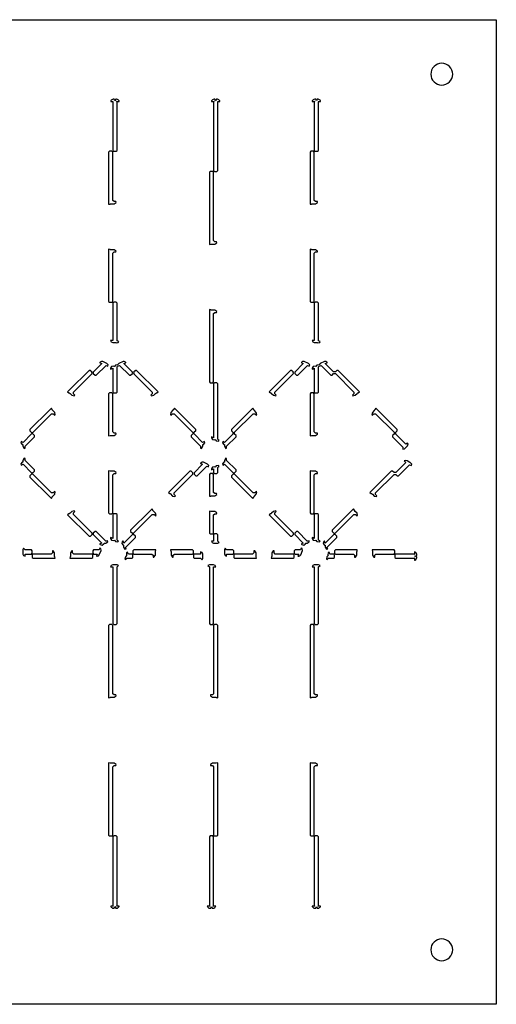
# Model space of a CAD drawing. Header units: metres. Extents: x -22 to 437, y -22 to 203.
# Tile 2 of 4: x 94 to 203, y -22 to 203. Entities that reach past the tile are written whole.
import ezdxf

# ---------------------------------------------------------------- set-up
doc = ezdxf.new("R2010")
doc.units = ezdxf.units.M

msp = doc.modelspace()

# ---------------------------------------------------------------- linework, layer by layer
for points in [[(202.55, -22.35), (-22.35, -22.35), (-22.35, 202.55), (202.55, 202.55), (202.55, -22.35)], [(192.6, 190.1), (192.55, 190.59), (192.41, 191.06), (192.18, 191.49), (191.87, 191.87), (191.49, 192.18), (191.06, 192.41), (190.59, 192.55), (190.1, 192.6), (189.61, 192.55), (189.14, 192.41), (188.71, 192.18), (188.33, 191.87), (188.02, 191.49), (187.79, 191.06), (187.65, 190.59), (187.6, 190.1), (187.65, 189.61), (187.79, 189.14), (188.02, 188.71), (188.33, 188.33), (188.71, 188.02), (189.14, 187.79), (189.61, 187.65), (190.1, 187.6), (190.59, 187.65), (191.06, 187.79), (191.49, 188.02), (191.87, 188.33), (192.18, 188.71), (192.41, 189.14), (192.55, 189.61), (192.6, 190.1)], [(115.65, 184.4), (115.48, 183.98), (115.31, 184.4), (115.1, 184.4), (114.91, 184.36), (114.91, 184.36), (114.75, 184.25), (114.65, 184.15), (114.54, 183.99), (114.54, 183.99), (114.52, 183.9), (115.1, 183.9), (115, 183.8), (115, 172.7), (115.2, 172.5), (115.76, 172.5), (115.96, 172.7), (115.96, 183.8), (115.86, 183.9), (116.44, 183.9), (116.42, 183.99), (116.42, 183.99), (116.31, 184.15), (116.21, 184.25), (116.05, 184.36), (116.05, 184.36), (115.86, 184.4), (115.65, 184.4)], [(138.65, 184.4), (138.48, 183.98), (138.31, 184.4), (138.1, 184.4), (137.91, 184.36), (137.91, 184.36), (137.75, 184.25), (137.65, 184.15), (137.54, 183.99), (137.54, 183.99), (137.52, 183.9), (138.1, 183.9), (138, 183.8), (138, 168.1), (138.2, 167.9), (138.76, 167.9), (138.96, 168.1), (138.96, 183.8), (138.86, 183.9), (139.44, 183.9), (139.42, 183.99), (139.42, 183.99), (139.31, 184.15), (139.21, 184.25), (139.05, 184.36), (139.05, 184.36), (138.86, 184.4), (138.65, 184.4)], [(161.65, 184.4), (161.48, 183.98), (161.31, 184.4), (161.1, 184.4), (160.91, 184.36), (160.91, 184.36), (160.75, 184.25), (160.65, 184.15), (160.54, 183.99), (160.54, 183.99), (160.52, 183.9), (161.1, 183.9), (161, 183.8), (161, 172.7), (161.2, 172.5), (161.76, 172.5), (161.96, 172.7), (161.96, 183.8), (161.86, 183.9), (162.44, 183.9), (162.42, 183.99), (162.42, 183.99), (162.31, 184.15), (162.21, 184.25), (162.05, 184.36), (162.05, 184.36), (161.86, 184.4), (161.65, 184.4)], [(115.7, 161), (115.28, 161), (115, 161.28), (115, 172.3), (114.8, 172.5), (114.24, 172.5), (114.04, 172.3), (114.04, 160.38), (114.39, 160.45), (114.44, 160.5), (114.45, 160.5), (115.28, 160.5), (115.74, 160.81), (115.74, 160.81), (115.7, 161), (115.7, 161)], [(161.7, 161), (161.28, 161), (161, 161.28), (161, 172.3), (160.8, 172.5), (160.24, 172.5), (160.04, 172.3), (160.04, 160.38), (160.39, 160.45), (160.44, 160.5), (160.45, 160.5), (161.28, 160.5), (161.74, 160.81), (161.74, 160.81), (161.7, 161), (161.7, 161)], [(138.7, 151.8), (138.28, 151.8), (138, 152.08), (138, 167.7), (137.8, 167.9), (137.24, 167.9), (137.04, 167.7), (137.04, 151.18), (137.39, 151.25), (137.44, 151.3), (137.45, 151.3), (138.28, 151.3), (138.74, 151.61), (138.74, 151.61), (138.7, 151.8), (138.7, 151.8)], [(115, 138.2), (115, 149.22), (115.28, 149.5), (115.7, 149.5), (115.7, 149.5), (115.74, 149.69), (115.74, 149.69), (115.28, 150), (114.45, 150), (114.44, 150), (114.39, 150.05), (114.04, 150.12), (114.04, 138.2), (114.24, 138), (114.8, 138), (115, 138.2)], [(161, 138.2), (161, 149.22), (161.28, 149.5), (161.7, 149.5), (161.7, 149.5), (161.74, 149.69), (161.74, 149.69), (161.28, 150), (160.45, 150), (160.44, 150), (160.39, 150.05), (160.04, 150.12), (160.04, 138.2), (160.24, 138), (160.8, 138), (161, 138.2)], [(116.37, 129.06), (115.96, 129.23), (115.96, 137.8), (115.76, 138), (115.2, 138), (115, 137.8), (115, 129.31), (114.5, 129.31), (114.65, 128.96), (114.65, 128.96), (115, 128.81), (115.67, 128.81), (115.67, 128.81), (115.77, 128.77), (116.24, 128.81), (116.24, 128.81), (116.37, 129.06)], [(162.37, 129.06), (161.96, 129.23), (161.96, 137.8), (161.76, 138), (161.2, 138), (161, 137.8), (161, 129.31), (160.5, 129.31), (160.65, 128.96), (160.65, 128.96), (161, 128.81), (161.67, 128.81), (161.67, 128.81), (161.77, 128.77), (162.24, 128.81), (162.24, 128.81), (162.37, 129.06)], [(138, 119.8), (138, 135.42), (138.28, 135.7), (138.7, 135.7), (138.7, 135.7), (138.74, 135.89), (138.74, 135.89), (138.28, 136.2), (137.45, 136.2), (137.44, 136.2), (137.39, 136.25), (137.04, 136.32), (137.04, 119.8), (137.24, 119.6), (137.8, 119.6), (138, 119.8)], [(112.04, 124.25), (112.04, 124.18), (112.49, 123.99), (110.54, 122.04), (110.54, 121.76), (110.94, 121.36), (111.22, 121.36), (113.45, 123.59), (113.86, 123.42), (113.94, 123.69), (113.94, 123.69), (113.64, 124.05), (112.68, 124.45), (112.39, 124.48), (112.39, 124.48), (112.14, 124.34), (112.04, 124.24), (112.04, 124.25)], [(114.5, 122.81), (114.55, 122.76), (115, 122.95), (115, 117.5), (115.2, 117.3), (115.76, 117.3), (115.96, 117.5), (115.96, 123.27), (116.09, 123.4), (116.55, 123.59), (118.78, 121.36), (119.06, 121.36), (119.46, 121.76), (119.46, 122.04), (117.51, 123.99), (117.96, 124.18), (117.96, 124.25), (117.96, 124.24), (117.86, 124.34), (117.61, 124.48), (117.61, 124.48), (117.32, 124.45), (116.36, 124.05), (116.08, 123.72), (116.08, 123.72), (115.61, 123.62), (115.34, 123.35), (115.33, 123.35), (115.19, 123.41), (114.72, 123.37), (114.72, 123.37), (114.5, 122.95), (114.5, 122.81), (114.5, 122.81)], [(158.04, 124.25), (158.04, 124.18), (158.49, 123.99), (156.54, 122.04), (156.54, 121.76), (156.94, 121.36), (157.22, 121.36), (159.45, 123.59), (159.86, 123.42), (159.94, 123.69), (159.94, 123.69), (159.64, 124.05), (158.68, 124.45), (158.39, 124.48), (158.39, 124.48), (158.14, 124.34), (158.04, 124.24), (158.04, 124.25)], [(171.32, 117.54), (166.42, 122.44), (166.14, 122.44), (165.8, 122.1), (165.4, 122.1), (163.51, 123.99), (163.96, 124.18), (163.96, 124.25), (163.96, 124.24), (163.86, 124.34), (163.61, 124.48), (163.61, 124.48), (163.32, 124.45), (162.36, 124.05), (162.08, 123.72), (162.08, 123.72), (161.61, 123.62), (161.34, 123.35), (161.33, 123.35), (161.19, 123.41), (160.72, 123.37), (160.72, 123.37), (160.5, 122.95), (160.5, 122.81), (160.5, 122.81), (160.55, 122.76), (161, 122.95), (161, 117.5), (161.2, 117.3), (161.76, 117.3), (161.96, 117.5), (161.96, 123.27), (162.09, 123.4), (162.55, 123.59), (164.78, 121.36), (165.06, 121.36), (165.4, 121.7), (165.8, 121.7), (170, 117.5), (170, 117.1), (169.7, 116.8), (169.7, 116.8), (169.81, 116.64), (169.81, 116.64), (170.35, 116.75), (170.75, 117.15), (170.95, 117.34), (170.95, 117.34), (171.02, 117.34), (171.32, 117.54)], [(109.97, 122.33), (109.91, 122.26), (109.91, 122.34), (109.95, 122.35), (109.86, 122.44), (109.58, 122.44), (105.12, 117.98), (104.68, 117.54), (104.98, 117.34), (105.05, 117.34), (105.06, 117.34), (105.25, 117.15), (105.65, 116.75), (106.19, 116.64), (106.19, 116.64), (106.3, 116.8), (106.3, 116.8), (106, 117.1), (106, 117.5), (110.26, 121.76), (110.17, 121.98), (110.19, 121.97), (110.26, 122.04), (109.97, 122.33)], [(125.32, 117.54), (120.42, 122.44), (120.14, 122.44), (120.05, 122.35), (120.09, 122.34), (120.09, 122.26), (120.03, 122.33), (119.74, 122.04), (119.81, 121.97), (119.83, 121.98), (119.74, 121.76), (124, 117.5), (124, 117.1), (123.7, 116.8), (123.7, 116.8), (123.81, 116.64), (123.81, 116.64), (124.35, 116.75), (124.75, 117.15), (124.95, 117.34), (124.95, 117.34), (125.02, 117.34), (125.32, 117.54)], [(155.96, 122.34), (155.97, 122.33), (155.91, 122.26), (155.91, 122.34), (155.95, 122.35), (155.86, 122.44), (155.58, 122.44), (151.12, 117.98), (150.68, 117.54), (150.98, 117.34), (151.05, 117.34), (151.06, 117.34), (151.25, 117.15), (151.65, 116.75), (152.19, 116.64), (152.19, 116.64), (152.3, 116.8), (152.3, 116.8), (152, 117.1), (152, 117.5), (156.26, 121.76), (156.17, 121.98), (156.19, 121.97), (156.26, 122.04), (155.96, 122.34)], [(139.31, 106.51), (139.09, 106.6), (138.96, 106.73), (138.96, 119.4), (138.76, 119.6), (138.2, 119.6), (138, 119.4), (138, 107.05), (137.55, 107.24), (137.5, 107.19), (137.5, 107.19), (137.5, 107.05), (137.72, 106.63), (137.72, 106.63), (138.19, 106.59), (138.34, 106.65), (138.34, 106.65), (138.61, 106.38), (139.15, 106.27), (139.15, 106.27), (139.31, 106.51)], [(115.7, 108.1), (115.28, 108.1), (115, 108.38), (115, 117.1), (114.8, 117.3), (114.24, 117.3), (114.04, 117.1), (114.04, 107.48), (114.39, 107.55), (114.44, 107.6), (114.45, 107.6), (115.28, 107.6), (115.74, 107.91), (115.74, 107.91), (115.7, 108.1), (115.7, 108.1)], [(161.7, 108.1), (161.28, 108.1), (161, 108.38), (161, 117.1), (160.8, 117.3), (160.24, 117.3), (160.04, 117.1), (160.04, 107.48), (160.39, 107.55), (160.44, 107.6), (160.45, 107.6), (161.28, 107.6), (161.74, 107.91), (161.74, 107.91), (161.7, 108.1), (161.7, 108.1)], [(100.96, 113.82), (100.52, 113.38), (96.06, 108.92), (96.06, 108.64), (96.46, 108.24), (96.74, 108.24), (101, 112.5), (101.4, 112.5), (101.7, 112.2), (101.7, 112.2), (101.86, 112.31), (101.86, 112.31), (101.75, 112.85), (101.16, 113.45), (101.16, 113.45), (101.16, 113.52), (100.96, 113.82)], [(133.83, 108.53), (133.76, 108.59), (133.84, 108.59), (133.85, 108.55), (133.94, 108.64), (133.94, 108.92), (129.04, 113.82), (128.84, 113.52), (128.84, 113.45), (128.84, 113.44), (128.65, 113.25), (128.25, 112.85), (128.14, 112.31), (128.14, 112.31), (128.3, 112.2), (128.3, 112.2), (128.6, 112.5), (129, 112.5), (133.26, 108.24), (133.48, 108.33), (133.47, 108.31), (133.54, 108.24), (133.83, 108.53)], [(146.96, 113.82), (146.52, 113.38), (142.06, 108.92), (142.06, 108.64), (142.4, 108.3), (142.4, 107.9), (140.51, 106.01), (140.1, 106.18), (140.02, 105.91), (140.02, 105.91), (140.32, 105.55), (140.46, 105.49), (140.46, 105.49), (140.46, 105.1), (140.77, 104.64), (140.77, 104.64), (140.96, 104.68), (140.96, 104.68), (140.96, 105.1), (143.14, 107.28), (143.14, 107.56), (142.8, 107.9), (142.8, 108.3), (147, 112.5), (147.4, 112.5), (147.7, 112.2), (147.7, 112.2), (147.86, 112.31), (147.86, 112.31), (147.75, 112.85), (147.35, 113.25), (147.16, 113.45), (147.16, 113.45), (147.16, 113.52), (146.96, 113.82)], [(182.3, 105.86), (181.91, 105.59), (179.6, 107.9), (179.6, 108.3), (179.94, 108.64), (179.94, 108.92), (175.48, 113.38), (175.04, 113.82), (174.84, 113.52), (174.84, 113.45), (174.84, 113.44), (174.65, 113.25), (174.25, 112.85), (174.14, 112.31), (174.14, 112.31), (174.3, 112.2), (174.3, 112.2), (174.6, 112.5), (175, 112.5), (179.2, 108.3), (179.2, 107.9), (178.86, 107.56), (178.86, 107.28), (181.23, 104.91), (181.23, 104.91), (181.23, 104.42), (181.23, 104.42), (181.58, 104.56), (182.26, 105.24), (182.4, 105.59), (182.4, 105.59), (182.3, 105.86)], [(94.96, 104.68), (94.96, 105.1), (97.14, 107.28), (97.14, 107.56), (96.74, 107.96), (96.46, 107.96), (94.51, 106.01), (94.1, 106.18), (94.02, 105.91), (94.02, 105.91), (94.32, 105.55), (94.46, 105.49), (94.46, 105.49), (94.46, 105.1), (94.77, 104.64), (94.77, 104.64), (94.96, 104.68), (94.96, 104.68)], [(135.9, 106.18), (135.49, 106.01), (133.54, 107.96), (133.26, 107.96), (132.86, 107.56), (132.86, 107.28), (135.04, 105.1), (135.04, 104.68), (135.04, 104.68), (135.23, 104.64), (135.23, 104.64), (135.54, 105.1), (135.54, 105.49), (135.54, 105.49), (135.68, 105.55), (135.98, 105.91), (135.98, 105.91), (135.9, 106.18)], [(97.03, 99.33), (96.96, 99.39), (97.04, 99.39), (97.05, 99.35), (97.14, 99.44), (97.14, 99.72), (94.96, 101.9), (94.96, 102.32), (94.96, 102.32), (94.77, 102.36), (94.77, 102.36), (94.46, 101.9), (94.46, 101.51), (94.46, 101.51), (94.32, 101.45), (94.02, 101.09), (94.02, 101.09), (94.1, 100.82), (94.51, 100.99), (96.46, 99.04), (96.68, 99.13), (96.67, 99.11), (96.74, 99.04), (97.03, 99.33)], [(135.04, 101.25), (135.04, 101.18), (135.49, 100.99), (133.54, 99.04), (133.54, 98.76), (133.94, 98.36), (134.22, 98.36), (136.45, 100.59), (136.86, 100.42), (136.94, 100.69), (136.94, 100.69), (136.64, 101.05), (135.68, 101.45), (135.39, 101.48), (135.39, 101.48), (135.14, 101.34), (135.04, 101.24), (135.04, 101.25)], [(140.1, 100.82), (140.51, 100.99), (142.46, 99.04), (142.74, 99.04), (143.14, 99.44), (143.14, 99.72), (140.96, 101.9), (140.96, 102.32), (140.96, 102.32), (140.77, 102.36), (140.77, 102.36), (140.46, 101.9), (140.46, 101.51), (140.46, 101.51), (140.32, 101.45), (140.02, 101.09), (140.02, 101.09), (140.1, 100.82)], [(181.55, 101.76), (181.91, 101.41), (179.6, 99.1), (179.2, 99.1), (178.86, 99.44), (178.58, 99.44), (174.12, 94.98), (173.68, 94.54), (173.98, 94.34), (174.05, 94.34), (174.06, 94.34), (174.25, 94.15), (174.65, 93.75), (175.19, 93.64), (175.19, 93.64), (175.3, 93.8), (175.3, 93.8), (175, 94.1), (175, 94.5), (179.2, 98.7), (179.6, 98.7), (179.94, 98.36), (180.22, 98.36), (182.75, 100.89), (183.16, 100.72), (183.24, 100.99), (183.24, 100.99), (182.94, 101.35), (182.79, 101.41), (182.79, 101.41), (182.18, 101.82), (181.86, 101.9), (181.86, 101.9), (181.55, 101.76)], [(115, 89.9), (115, 98.62), (115.28, 98.9), (115.7, 98.9), (115.7, 98.9), (115.74, 99.09), (115.74, 99.09), (115.28, 99.4), (114.45, 99.4), (114.44, 99.4), (114.39, 99.45), (114.04, 99.52), (114.04, 89.9), (114.24, 89.7), (114.8, 89.7), (115, 89.9)], [(133.26, 99.04), (132.86, 99.44), (132.58, 99.44), (127.68, 94.54), (127.98, 94.34), (128.05, 94.34), (128.06, 94.34), (128.65, 93.75), (129.19, 93.64), (129.19, 93.64), (129.3, 93.8), (129.3, 93.8), (129, 94.1), (129, 94.5), (133.26, 98.76), (133.26, 99.04)], [(137.5, 99.81), (137.55, 99.76), (138, 99.95), (138, 99.1), (138.2, 98.9), (138.76, 98.9), (138.96, 99.1), (138.96, 100.27), (139.09, 100.4), (139.31, 100.49), (139.15, 100.73), (139.15, 100.73), (138.61, 100.62), (138.34, 100.35), (138.33, 100.35), (138.19, 100.41), (137.72, 100.37), (137.72, 100.37), (137.5, 99.95), (137.5, 99.81), (137.5, 99.81)], [(161, 89.9), (161, 98.62), (161.28, 98.9), (161.7, 98.9), (161.7, 98.9), (161.74, 99.09), (161.74, 99.09), (161.28, 99.4), (160.45, 99.4), (160.44, 99.4), (160.39, 99.45), (160.04, 99.52), (160.04, 89.9), (160.24, 89.7), (160.8, 89.7), (161, 89.9)], [(96.46, 98.76), (96.06, 98.36), (96.06, 98.08), (100.52, 93.62), (100.96, 93.18), (101.16, 93.48), (101.16, 93.55), (101.16, 93.56), (101.75, 94.15), (101.86, 94.69), (101.86, 94.69), (101.7, 94.8), (101.7, 94.8), (101.4, 94.5), (101, 94.5), (96.74, 98.76), (96.46, 98.76)], [(138.7, 94.3), (138.28, 94.3), (138, 94.58), (138, 98.7), (137.8, 98.9), (137.24, 98.9), (137.04, 98.7), (137.04, 93.68), (137.39, 93.75), (137.44, 93.8), (137.45, 93.8), (138.28, 93.8), (138.74, 94.11), (138.74, 94.11), (138.7, 94.3), (138.7, 94.3)], [(142.46, 98.76), (142.06, 98.36), (142.06, 98.08), (146.52, 93.62), (146.96, 93.18), (147.16, 93.48), (147.16, 93.55), (147.16, 93.56), (147.35, 93.75), (147.75, 94.15), (147.86, 94.69), (147.86, 94.69), (147.7, 94.8), (147.7, 94.8), (147.4, 94.5), (147, 94.5), (142.74, 98.76), (142.46, 98.76)], [(104.68, 89.46), (109.58, 84.56), (109.86, 84.56), (110.26, 84.96), (110.26, 85.24), (106, 89.5), (106, 89.9), (106.3, 90.2), (106.3, 90.2), (106.19, 90.36), (106.19, 90.36), (105.65, 90.25), (105.25, 89.85), (105.05, 89.66), (105.05, 89.66), (104.98, 89.66), (104.68, 89.46)], [(123.96, 90.82), (123.52, 90.38), (119.06, 85.92), (119.06, 85.64), (119.46, 85.24), (119.74, 85.24), (124, 89.5), (124.4, 89.5), (124.7, 89.2), (124.7, 89.2), (124.86, 89.31), (124.86, 89.31), (124.75, 89.85), (124.35, 90.25), (124.16, 90.45), (124.16, 90.45), (124.16, 90.52), (123.96, 90.82)], [(138, 85.3), (138, 89.42), (138.28, 89.7), (138.7, 89.7), (138.7, 89.7), (138.74, 89.89), (138.74, 89.89), (138.28, 90.2), (137.45, 90.2), (137.44, 90.2), (137.39, 90.25), (137.04, 90.32), (137.04, 85.3), (137.24, 85.1), (137.8, 85.1), (138, 85.3)], [(150.68, 89.46), (155.58, 84.56), (155.86, 84.56), (156.26, 84.96), (156.26, 85.24), (152, 89.5), (152, 89.9), (152.3, 90.2), (152.3, 90.2), (152.19, 90.36), (152.19, 90.36), (151.65, 90.25), (151.25, 89.85), (151.05, 89.66), (151.05, 89.66), (150.98, 89.66), (150.68, 89.46)], [(169.96, 90.82), (169.52, 90.38), (165.06, 85.92), (165.06, 85.64), (165.46, 85.24), (165.74, 85.24), (170, 89.5), (170.4, 89.5), (170.7, 89.2), (170.7, 89.2), (170.86, 89.31), (170.86, 89.31), (170.75, 89.85), (170.35, 90.25), (170.16, 90.45), (170.16, 90.45), (170.16, 90.52), (169.96, 90.82)], [(116.31, 83.51), (116.09, 83.6), (115.96, 83.73), (115.96, 89.5), (115.76, 89.7), (115.2, 89.7), (115, 89.5), (115, 84.05), (114.55, 84.24), (114.5, 84.19), (114.5, 84.19), (114.5, 84.05), (114.72, 83.63), (114.72, 83.63), (115.19, 83.59), (115.34, 83.65), (115.34, 83.65), (115.61, 83.38), (116.15, 83.27), (116.15, 83.27), (116.31, 83.51)], [(162.31, 83.51), (162.09, 83.6), (161.96, 83.73), (161.96, 89.5), (161.76, 89.7), (161.2, 89.7), (161, 89.5), (161, 84.05), (160.55, 84.24), (160.5, 84.19), (160.5, 84.19), (160.5, 84.05), (160.72, 83.63), (160.72, 83.63), (161.19, 83.59), (161.34, 83.65), (161.34, 83.65), (161.61, 83.38), (162.15, 83.27), (162.15, 83.27), (162.31, 83.51)], [(113.8, 83.55), (113.58, 83.46), (113.4, 83.46), (111.22, 85.64), (110.94, 85.64), (110.54, 85.24), (110.54, 84.96), (112.49, 83.01), (112.49, 83.01), (112.04, 82.82), (112.04, 82.75), (112.04, 82.76), (112.14, 82.66), (112.59, 82.52), (112.59, 82.52), (112.95, 82.82), (113.01, 82.96), (113.01, 82.96), (113.4, 82.96), (113.86, 83.27), (113.86, 83.27), (113.8, 83.55)], [(159.8, 83.55), (159.58, 83.46), (159.4, 83.46), (157.22, 85.64), (156.94, 85.64), (156.54, 85.24), (156.54, 84.96), (158.49, 83.01), (158.04, 82.82), (158.04, 82.75), (158.04, 82.76), (158.14, 82.66), (158.59, 82.52), (158.59, 82.52), (158.95, 82.82), (159.01, 82.96), (159.01, 82.96), (159.4, 82.96), (159.86, 83.27), (159.86, 83.27), (159.8, 83.55)], [(118.05, 81.7), (117.96, 81.92), (117.96, 82.1), (120.14, 84.28), (120.14, 84.56), (119.74, 84.96), (119.46, 84.96), (117.51, 83.01), (117.32, 83.46), (117.25, 83.46), (117.26, 83.46), (117.16, 83.36), (117.02, 82.91), (117.02, 82.91), (117.32, 82.55), (117.46, 82.49), (117.46, 82.49), (117.46, 82.1), (117.77, 81.64), (117.77, 81.64), (118.05, 81.7)], [(139.31, 83.11), (138.96, 83.46), (138.96, 84.9), (138.76, 85.1), (138.2, 85.1), (138, 84.9), (138, 83.46), (137.5, 83.46), (137.65, 83.11), (137.65, 83.11), (138, 82.96), (138.96, 82.96), (139.31, 83.11), (139.31, 83.11)], [(164.05, 81.7), (163.96, 81.92), (163.96, 82.1), (166.14, 84.28), (166.14, 84.56), (165.74, 84.96), (165.46, 84.96), (163.51, 83.01), (163.32, 83.46), (163.25, 83.46), (163.26, 83.46), (163.16, 83.36), (163.02, 82.91), (163.02, 82.91), (163.32, 82.55), (163.46, 82.49), (163.46, 82.49), (163.46, 82.1), (163.77, 81.64), (163.77, 81.64), (164.05, 81.7)], [(94.96, 80), (94.96, 80.5), (96.4, 80.5), (96.6, 80.7), (96.6, 81.26), (96.4, 81.46), (94.96, 81.46), (94.61, 81.81), (94.61, 81.81), (94.46, 81.46), (94.46, 80.5), (94.61, 80.15), (94.61, 80.15), (94.96, 80)], [(101.2, 81.2), (101.2, 80.78), (100.92, 80.5), (96.8, 80.5), (96.6, 80.3), (96.6, 79.74), (96.8, 79.54), (101.82, 79.54), (101.75, 79.89), (101.7, 79.94), (101.7, 79.95), (101.7, 80.78), (101.39, 81.24), (101.39, 81.24), (101.2, 81.2), (101.2, 81.2)], [(110.2, 80.5), (106.08, 80.5), (105.8, 80.78), (105.8, 81.2), (105.8, 81.2), (105.61, 81.24), (105.61, 81.24), (105.3, 80.78), (105.3, 79.95), (105.3, 79.94), (105.25, 79.89), (105.18, 79.54), (110.2, 79.54), (110.4, 79.74), (110.4, 80.3), (110.2, 80.5)], [(112.02, 81.87), (111.85, 81.46), (110.6, 81.46), (110.4, 81.26), (110.4, 80.7), (110.6, 80.5), (111.45, 80.5), (111.26, 80.05), (111.31, 80), (111.31, 80), (111.45, 80), (111.73, 80.09), (111.73, 80.09), (111.91, 80.31), (112.31, 81.27), (112.26, 81.74), (112.26, 81.74), (112.02, 81.87)], [(124.82, 81.46), (119.8, 81.46), (119.6, 81.26), (119.6, 80.7), (119.8, 80.5), (123.92, 80.5), (124.2, 80.22), (124.2, 79.8), (124.2, 79.8), (124.39, 79.76), (124.39, 79.76), (124.7, 80.22), (124.7, 81.05), (124.7, 81.06), (124.75, 81.11), (124.82, 81.46)], [(133.4, 80.7), (133.4, 81.26), (133.2, 81.46), (128.18, 81.46), (128.25, 81.11), (128.3, 81.06), (128.3, 81.05), (128.3, 80.22), (128.61, 79.76), (128.61, 79.76), (128.8, 79.8), (128.8, 79.8), (128.8, 80.22), (129.08, 80.5), (133.2, 80.5), (133.4, 80.7)], [(135.04, 81), (135.04, 80.5), (133.6, 80.5), (133.4, 80.3), (133.4, 79.74), (133.6, 79.54), (135.04, 79.54), (135.39, 79.19), (135.39, 79.19), (135.54, 79.54), (135.54, 80.5), (135.39, 80.85), (135.39, 80.85), (135.04, 81)], [(140.96, 80), (140.96, 80.5), (142.4, 80.5), (142.6, 80.7), (142.6, 81.26), (142.4, 81.46), (140.96, 81.46), (140.61, 81.81), (140.61, 81.81), (140.46, 81.46), (140.46, 80.5), (140.61, 80.15), (140.61, 80.15), (140.96, 80)], [(147.2, 81.2), (147.2, 80.78), (146.92, 80.5), (142.8, 80.5), (142.6, 80.3), (142.6, 79.74), (142.8, 79.54), (147.82, 79.54), (147.75, 79.89), (147.7, 79.94), (147.7, 79.95), (147.7, 80.78), (147.39, 81.24), (147.39, 81.24), (147.2, 81.2), (147.2, 81.2)], [(156.2, 80.5), (152.08, 80.5), (151.8, 80.78), (151.8, 81.2), (151.8, 81.2), (151.61, 81.24), (151.61, 81.24), (151.3, 80.78), (151.3, 79.95), (151.3, 79.94), (151.25, 79.89), (151.18, 79.54), (156.2, 79.54), (156.4, 79.74), (156.4, 80.3), (156.2, 80.5)], [(158.02, 81.87), (157.85, 81.46), (156.6, 81.46), (156.4, 81.26), (156.4, 80.7), (156.6, 80.5), (157.45, 80.5), (157.26, 80.05), (157.31, 80), (157.31, 80), (157.45, 80), (157.73, 80.09), (157.73, 80.09), (157.91, 80.31), (158.31, 81.27), (158.26, 81.74), (158.26, 81.74), (158.02, 81.87)], [(165.8, 80.5), (169.92, 80.5), (170.2, 80.22), (170.2, 79.8), (170.2, 79.8), (170.39, 79.76), (170.39, 79.76), (170.7, 80.22), (170.7, 81.05), (170.7, 81.06), (170.75, 81.11), (170.82, 81.46), (165.8, 81.46), (165.6, 81.26), (165.6, 80.7), (165.8, 80.5)], [(174.8, 79.8), (174.8, 80.22), (175.08, 80.5), (179.2, 80.5), (179.4, 80.7), (179.4, 81.26), (179.2, 81.46), (174.18, 81.46), (174.25, 81.11), (174.3, 81.06), (174.3, 81.05), (174.3, 80.22), (174.61, 79.76), (174.61, 79.76), (174.8, 79.8), (174.8, 79.8)], [(184.4, 79.85), (183.98, 80.02), (184.4, 80.19), (184.4, 80.4), (184.36, 80.59), (184.36, 80.59), (184.25, 80.75), (184.15, 80.85), (183.99, 80.96), (183.99, 80.96), (183.9, 80.98), (183.9, 80.4), (183.8, 80.5), (179.6, 80.5), (179.4, 80.3), (179.4, 79.74), (179.6, 79.54), (183.8, 79.54), (183.9, 79.64), (183.9, 79.06), (183.99, 79.08), (183.99, 79.08), (184.15, 79.19), (184.25, 79.29), (184.36, 79.45), (184.36, 79.45), (184.4, 79.64), (184.4, 79.85)], [(117.93, 79.24), (118.23, 79.54), (119.4, 79.54), (119.6, 79.74), (119.6, 80.3), (119.4, 80.5), (118.55, 80.5), (118.38, 80.91), (118.13, 80.78), (118.13, 80.78), (118.09, 80.31), (118.15, 80.16), (118.15, 80.16), (117.88, 79.89), (117.77, 79.35), (117.77, 79.35), (117.93, 79.24), (117.93, 79.24)], [(163.93, 79.24), (164.23, 79.54), (165.4, 79.54), (165.6, 79.74), (165.6, 80.3), (165.4, 80.5), (164.55, 80.5), (164.38, 80.91), (164.13, 80.78), (164.13, 80.78), (164.09, 80.31), (164.15, 80.16), (164.15, 80.16), (163.88, 79.89), (163.77, 79.35), (163.77, 79.35), (163.93, 79.24), (163.93, 79.24)], [(114.5, 77.54), (115, 77.54), (115, 64.6), (115.2, 64.4), (115.76, 64.4), (115.96, 64.6), (115.96, 77.54), (116.31, 77.89), (116.31, 77.89), (115.96, 78.04), (115, 78.04), (114.65, 77.89), (114.65, 77.89), (114.5, 77.54)], [(136.69, 77.89), (137.04, 77.54), (137.04, 64.6), (137.24, 64.4), (137.8, 64.4), (138, 64.6), (138, 77.54), (138.5, 77.54), (138.35, 77.89), (138.35, 77.89), (138, 78.04), (137.04, 78.04), (136.69, 77.89), (136.69, 77.89)], [(160.5, 77.54), (161, 77.54), (161, 64.6), (161.2, 64.4), (161.76, 64.4), (161.96, 64.6), (161.96, 77.54), (162.31, 77.89), (162.31, 77.89), (161.96, 78.04), (161, 78.04), (160.65, 77.89), (160.65, 77.89), (160.5, 77.54)], [(114.8, 64.4), (114.24, 64.4), (114.04, 64.2), (114.04, 47.68), (114.39, 47.75), (114.44, 47.8), (114.45, 47.8), (115.28, 47.8), (115.74, 48.11), (115.74, 48.11), (115.7, 48.3), (115.7, 48.3), (115.28, 48.3), (115, 48.58), (115, 64.2), (114.8, 64.4)], [(138, 64.2), (138, 48.58), (137.72, 48.3), (137.3, 48.3), (137.3, 48.3), (137.26, 48.11), (137.26, 48.11), (137.72, 47.8), (138.55, 47.8), (138.56, 47.8), (138.61, 47.75), (138.96, 47.68), (138.96, 64.2), (138.76, 64.4), (138.2, 64.4), (138, 64.2)], [(160.8, 64.4), (160.24, 64.4), (160.04, 64.2), (160.04, 47.68), (160.39, 47.75), (160.44, 47.8), (160.45, 47.8), (161.28, 47.8), (161.74, 48.11), (161.74, 48.11), (161.7, 48.3), (161.7, 48.3), (161.28, 48.3), (161, 48.58), (161, 64.2), (160.8, 64.4)], [(114.04, 32.82), (114.04, 16.3), (114.24, 16.1), (114.8, 16.1), (115, 16.3), (115, 31.92), (115.28, 32.2), (115.7, 32.2), (115.7, 32.2), (115.74, 32.39), (115.74, 32.39), (115.28, 32.7), (114.45, 32.7), (114.44, 32.7), (114.39, 32.75), (114.04, 32.82)], [(137.3, 32.2), (137.72, 32.2), (138, 31.92), (138, 16.3), (138.2, 16.1), (138.76, 16.1), (138.96, 16.3), (138.96, 32.82), (138.61, 32.75), (138.56, 32.7), (138.55, 32.7), (137.72, 32.7), (137.26, 32.39), (137.26, 32.39), (137.3, 32.2), (137.3, 32.2)], [(160.04, 32.82), (160.04, 16.3), (160.24, 16.1), (160.8, 16.1), (161, 16.3), (161, 31.92), (161.28, 32.2), (161.7, 32.2), (161.7, 32.2), (161.74, 32.39), (161.74, 32.39), (161.28, 32.7), (160.45, 32.7), (160.44, 32.7), (160.39, 32.75), (160.04, 32.82)], [(115.31, -0.4), (115.48, 0.02), (115.65, -0.4), (115.86, -0.4), (116.05, -0.36), (116.05, -0.36), (116.21, -0.25), (116.31, -0.15), (116.42, 0.01), (116.42, 0.01), (116.44, 0.1), (115.86, 0.1), (115.96, 0.2), (115.96, 15.9), (115.76, 16.1), (115.2, 16.1), (115, 15.9), (115, 0.2), (115.1, 0.1), (114.52, 0.1), (114.54, 0.01), (114.54, 0.01), (114.65, -0.15), (114.75, -0.25), (114.91, -0.36), (114.91, -0.36), (115.1, -0.4), (115.31, -0.4)], [(137.35, -0.4), (137.52, 0.02), (137.69, -0.4), (137.9, -0.4), (138.09, -0.36), (138.09, -0.36), (138.25, -0.25), (138.35, -0.15), (138.46, 0.01), (138.46, 0.01), (138.48, 0.1), (137.9, 0.1), (138, 0.2), (138, 15.9), (137.8, 16.1), (137.24, 16.1), (137.04, 15.9), (137.04, 0.2), (137.14, 0.1), (136.56, 0.1), (136.58, 0.01), (136.58, 0.01), (136.69, -0.15), (136.79, -0.25), (136.95, -0.36), (136.95, -0.36), (137.14, -0.4), (137.35, -0.4)], [(161.31, -0.4), (161.48, 0.02), (161.65, -0.4), (161.86, -0.4), (162.05, -0.36), (162.05, -0.36), (162.21, -0.25), (162.31, -0.15), (162.42, 0.01), (162.42, 0.01), (162.44, 0.1), (161.86, 0.1), (161.96, 0.2), (161.96, 15.9), (161.76, 16.1), (161.2, 16.1), (161, 15.9), (161, 0.2), (161.1, 0.1), (160.52, 0.1), (160.54, 0.01), (160.54, 0.01), (160.65, -0.15), (160.75, -0.25), (160.91, -0.36), (160.91, -0.36), (161.1, -0.4), (161.31, -0.4)], [(192.6, -9.9), (192.55, -9.41), (192.41, -8.94), (192.18, -8.51), (191.87, -8.13), (191.49, -7.82), (191.06, -7.59), (190.59, -7.45), (190.1, -7.4), (189.61, -7.45), (189.14, -7.59), (188.71, -7.82), (188.33, -8.13), (188.02, -8.51), (187.79, -8.94), (187.65, -9.41), (187.6, -9.9), (187.65, -10.39), (187.79, -10.86), (188.02, -11.29), (188.33, -11.67), (188.71, -11.98), (189.14, -12.21), (189.61, -12.35), (190.1, -12.4), (190.59, -12.35), (191.06, -12.21), (191.49, -11.98), (191.87, -11.67), (192.18, -11.29), (192.41, -10.86), (192.55, -10.39), (192.6, -9.9)]]:
    msp.add_lwpolyline(points)

doc.saveas('drawing.dxf')
